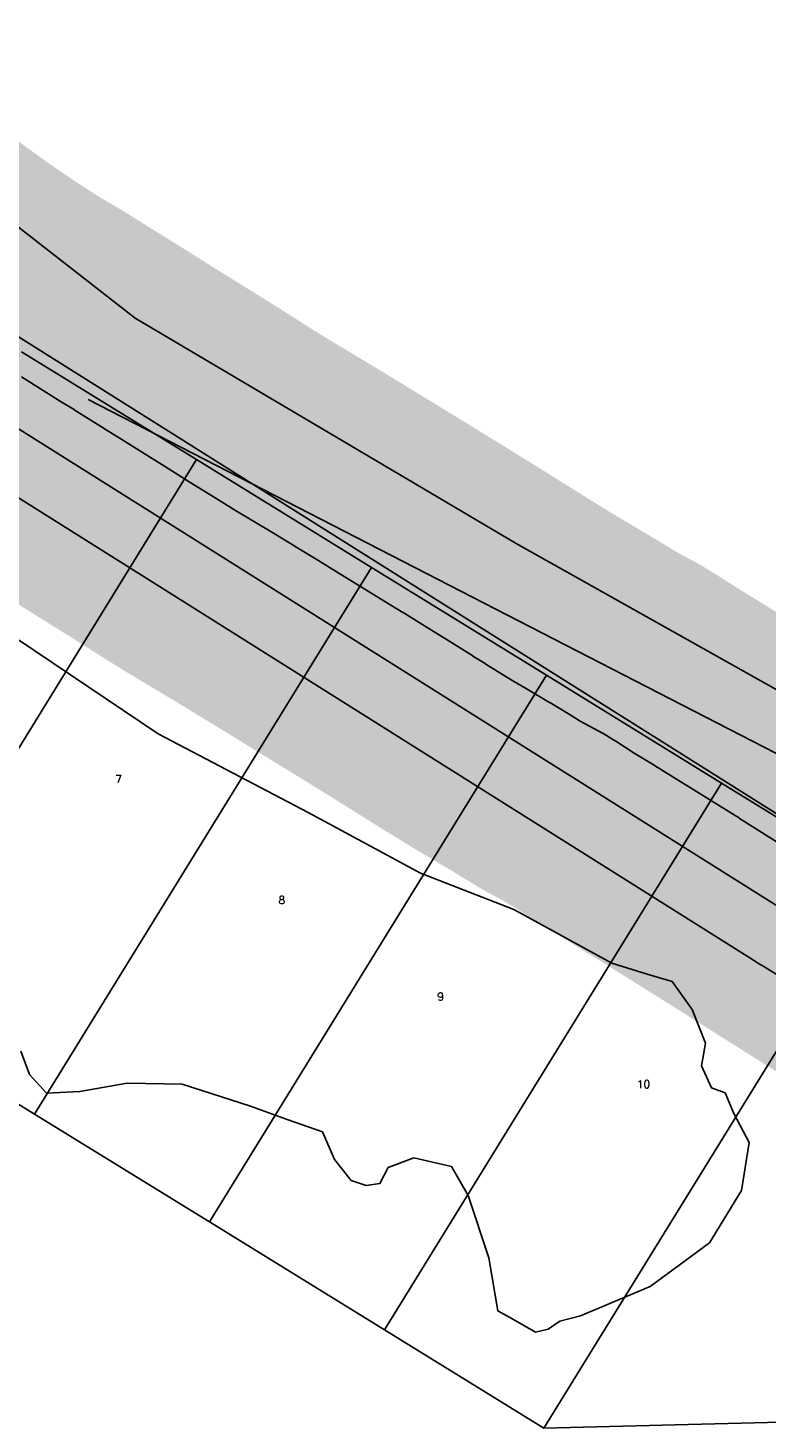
# Model space of a CAD drawing. Header units: feet. Extents: x 18803 to 104580, y -6601 to 116448.
# Tile 84 of 95: x 81163 to 82112, y 85223 to 87022. Entities that reach past the tile are written whole.
import ezdxf

# ---------------------------------------------------------------- set-up
doc = ezdxf.new("R2010")
doc.units = ezdxf.units.FT
doc.header["$LTSCALE"] = 100
doc.header["$MEASUREMENT"] = 0
for name, color, linetype in [('ELPC BOLD TITLE SHEET', 3, 'Continuous'), ('ELPC-XIST', 6, 'Continuous'), ('ELRP', 252, 'Continuous'), ('ETRP', 3, 'Continuous'), ('SL-VICINITY MAP', 2, 'Continuous')]:
    doc.layers.add(name, color=color, linetype=linetype)
doc.styles.add('L100', font='simplex.shx', dxfattribs={"height": 10})

msp = doc.modelspace()

# ---------------------------------------------------------------- linework, layer by layer
at = {"layer": 'ELPC BOLD TITLE SHEET', "const_width": 500}
msp.add_lwpolyline([(82370.54108872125, 85826.32974770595), (82343.86099141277, 85840.33539905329), (82343.47665921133, 85840.54074977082), (82335.68141320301, 85844.77927947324), (82313.50182414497, 85858.84753073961), (82312.66073345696, 85859.3609764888), (82294.34298946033, 85870.11529848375), (82294.2540050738, 85870.16775659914), (82287.62368708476, 85874.0925561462), (82250.9718767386, 85896.66036234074), (82250.94866571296, 85896.67470152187), (82250.9254717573, 85896.68899863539), (82240.39302451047, 85903.20290612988), (82240.10909961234, 85903.38091596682), (82210.9672034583, 85921.90156819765), (82210.7929806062, 85922.01136810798), (82185.70079679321, 85937.69261308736), (82185.59958123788, 85937.75617366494), (82168.55959074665, 85948.50853503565), (82168.55511756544, 85948.51135945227), (82168.55055769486, 85948.51423738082), (82131.42016421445, 85971.96374320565), (82124.98552164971, 85975.99043317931), (82124.96026031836, 85976.00629645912), (82124.93490264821, 85976.02218350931), (82082.02635057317, 86002.99848141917), (82082.00340620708, 86003.01289137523), (82076.48032747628, 86006.47807587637), (82076.45443963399, 86006.4942609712), (82076.42860679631, 86006.51044932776), (82040.44843378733, 86028.97899342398), (82040.41121499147, 86029.00219684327), (82021.39253174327, 86040.83931853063), (82001.04881576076, 86053.4019371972), (81967.35308743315, 86074.40066182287), (81967.33337860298, 86074.41291133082), (81967.31362803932, 86074.42520864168), (81966.94751977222, 86074.65250765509), (81966.86233371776, 86074.70520282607), (81941.39799152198, 86090.39664091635), (81918.8902080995, 86104.75094263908), (81918.4831071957, 86105.0056850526), (81913.79027658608, 86107.8864875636), (81913.75713129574, 86107.90686637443), (81902.174143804, 86115.03959217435), (81900.7927896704, 86115.83691547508), (81872.15214342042, 86131.3006786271), (81859.09474628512, 86139.26152433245), (81832.89814694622, 86155.1206395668), (81832.65611180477, 86155.26571590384), (81804.07300090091, 86172.22828782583), (81785.60055710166, 86183.12528572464), (81750.0207278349, 86205.11065526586), (81749.8561601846, 86205.21303095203), (81734.1995546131, 86215.01839933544), (81734.17117997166, 86215.03614903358), (81697.69716024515, 86237.82583882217), (81697.68752310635, 86237.83185308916), (81697.67791434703, 86237.83785443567), (81678.8538071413, 86249.58074606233), (81678.77245297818, 86249.63132330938), (81644.50047942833, 86270.8651451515), (81644.47375923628, 86270.88164382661), (81644.4469988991, 86270.89820482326), (81621.2735509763, 86285.19060359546), (81621.2004396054, 86285.23555490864), (81589.84101102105, 86304.45604123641), (81589.84027198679, 86304.45649410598), (81589.83795441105, 86304.4579144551), (81563.34539498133, 86320.69151268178), (81563.34321113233, 86320.69285082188), (81535.13538447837, 86337.97657760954), (81535.12646717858, 86337.98203514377), (81535.11744244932, 86337.98756270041), (81505.89462309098, 86355.86550826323), (81505.79772488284, 86355.92453755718), (81480.2971408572, 86371.39326190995), (81449.61703774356, 86389.80662500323), (81449.54675226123, 86389.84867717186), (81424.99936917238, 86404.4897342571), (81424.54725334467, 86404.76487550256), (81394.13828094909, 86423.64327783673), (81370.03329224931, 86438.96940759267), (81338.26112477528, 86458.94521905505), (81338.2001585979, 86458.98345226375), (81315.45609528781, 86473.2104352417), (81279.94851800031, 86495.22179783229), (81260.98838860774, 86507.07508515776), (81260.91982304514, 86507.11807380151), (81222.36262039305, 86531.36193816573), (81222.12573963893, 86531.50940211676), (81207.03761798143, 86540.80830885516), (81206.86125544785, 86540.91781099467), (81154.51876258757, 86573.65787105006), (81123.56929540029, 86591.84797514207), (81123.02292909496, 86592.1629503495), (81122.8972363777, 86592.24450964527), (81088.04971416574, 86614.740455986), (81087.6071356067, 86615.03162389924), (81078.8951546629, 86620.871865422), (81049.61604133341, 86640.84180043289), (81049.10789876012, 86641.19609901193), (81039.0956867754, 86648.33129764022), (81009.63601737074, 86669.71112833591), (81009.37408509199, 86669.90334010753), (81000.52638949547, 86676.46810587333), (80970.11244086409, 86700.49584799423), (80969.3246832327, 86701.14023279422), (80962.27414111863, 86707.11035372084), (80956.96955846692, 86712.03230341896), (80956.96829002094, 86712.03348014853), (80956.96695275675, 86712.03472087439), (80930.79211182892, 86736.3154837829), (80930.41584890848, 86736.67103960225), (80925.39850985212, 86741.5007608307), (80895.38855782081, 86771.82579950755)], dxfattribs=at)
at = {"layer": 'ELPC-XIST'}
msp.add_line((83063.90149999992, 85606.24270000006), (81240.304, 86544.57300000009), dxfattribs=at)
msp.add_lwpolyline([(81154.51876258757, 86573.65787105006), (81206.86125544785, 86540.91781099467), (81207.03761798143, 86540.80830885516), (81222.12573963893, 86531.50940211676), (81222.36262039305, 86531.36193816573), (81260.91982304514, 86507.11807380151), (81260.98838860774, 86507.07508515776), (81279.94851800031, 86495.22179783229), (81315.45609528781, 86473.2104352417), (81338.2001585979, 86458.98345226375), (81338.26112477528, 86458.94521905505), (81370.03329224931, 86438.96940759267), (81394.13828094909, 86423.64327783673), (81424.54725334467, 86404.76487550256), (81424.99936917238, 86404.4897342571), (81449.54675226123, 86389.84867717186), (81449.61703774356, 86389.80662500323), (81480.2971408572, 86371.39326190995), (81505.79772488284, 86355.92453755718), (81505.89462309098, 86355.86550826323), (81535.11744244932, 86337.98756270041), (81535.12646717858, 86337.98203514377), (81535.13538447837, 86337.97657760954), (81563.34321113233, 86320.69285082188), (81563.34539498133, 86320.69151268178), (81589.83795441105, 86304.4579144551), (81589.84027198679, 86304.45649410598), (81589.84101102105, 86304.45604123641), (81621.2004396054, 86285.23555490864), (81621.2735509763, 86285.19060359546), (81644.4469988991, 86270.89820482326), (81644.47375923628, 86270.88164382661), (81644.50047942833, 86270.8651451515), (81678.77245297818, 86249.63132330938), (81678.8538071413, 86249.58074606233), (81697.67791434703, 86237.83785443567), (81697.68752310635, 86237.83185308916), (81697.69716024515, 86237.82583882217), (81734.17117997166, 86215.03614903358), (81734.1995546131, 86215.01839933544), (81749.8561601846, 86205.21303095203), (81750.0207278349, 86205.11065526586), (81785.60055710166, 86183.12528572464), (81804.07300090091, 86172.22828782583), (81832.65611180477, 86155.26571590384), (81832.89814694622, 86155.1206395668), (81859.09474628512, 86139.26152433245), (81872.15214342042, 86131.3006786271), (81900.7927896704, 86115.83691547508), (81902.174143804, 86115.03959217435), (81913.75713129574, 86107.90686637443), (81913.79027658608, 86107.8864875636), (81918.4831071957, 86105.0056850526), (81918.8902080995, 86104.75094263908), (81941.39799152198, 86090.39664091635), (81966.86233371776, 86074.70520282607), (81966.94751977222, 86074.65250765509), (81967.31362803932, 86074.42520864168), (81967.33337860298, 86074.41291133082), (81967.35308743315, 86074.40066182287), (82001.04881576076, 86053.4019371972), (82021.39253174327, 86040.83931853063), (82040.41121499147, 86029.00219684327), (82040.44843378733, 86028.97899342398), (82076.42860679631, 86006.51044932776), (82076.45443963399, 86006.4942609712), (82076.48032747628, 86006.47807587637), (82082.00340620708, 86003.01289137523), (82082.02635057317, 86002.99848141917), (82124.93490264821, 85976.02218350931)], dxfattribs=at)
at = {"layer": 'ELRP'}
for p, q in [((80953.16320931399, 86749.32888856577), (82187.62147843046, 85972.5073431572)), ((80899.90299393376, 86664.69231575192), (82134.36126305, 85887.87077034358)), ((81154.698829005, 86605.84992030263), (81379.43391623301, 86467.32143742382)), ((80859.95783239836, 86601.21488614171), (82094.4161015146, 85824.39334073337)), ((81379.43391623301, 86467.32143742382), (80946.53240723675, 85765.02428983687)), ((81379.43391623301, 86467.32143742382), (81604.16900346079, 86328.792954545)), ((81604.16900346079, 86328.792954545), (81171.26749446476, 85626.49580695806)), ((81604.16900346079, 86328.792954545), (81828.9040906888, 86190.26447166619)), ((81828.9040906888, 86190.26447166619), (81396.00258169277, 85487.96732407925)), ((81828.9040906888, 86190.26447166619), (82053.6391779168, 86051.73598878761)), ((82053.6391779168, 86051.73598878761), (81620.73766892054, 85349.43884120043)), ((82053.6391779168, 86051.73598878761), (82258.37284238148, 85925.53654088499)), ((82258.37284238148, 85925.53654088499), (81825.47133338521, 85223.23939329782)), ((81171.26749446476, 85626.49580695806), (80946.53240723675, 85765.02428983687)), ((81396.00258169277, 85487.96732407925), (81171.26749446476, 85626.49580695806)), ((81620.73766892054, 85349.43884120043), (81396.00258169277, 85487.96732407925)), ((81825.47133338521, 85223.23939329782), (81620.73766892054, 85349.43884120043)), ((82129.32552726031, 85230.87767695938), (81825.47133338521, 85223.23939329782))]:
    msp.add_line(p, q, dxfattribs=at)
msp.add_arc((82744.68072313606, 86857.73818553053), 1220.920000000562, 237.8185589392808, 249.7810589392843, dxfattribs=at)
at = {"layer": 'SL-VICINITY MAP'}
for points in [[(81010.56332403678, 86875.33565546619), (81300.71482204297, 86649.06587526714), (81790.0017072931, 86359.74923771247), (82280.90238132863, 86083.83910823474), (82448.79174532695, 85978.84807102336), (82650.25898212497, 85886.45595827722), (82798.93402110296, 85802.94721514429), (82910.22276210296, 85765.19028230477), (83037.23686853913, 85717.81831927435), (83137.81633187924, 85683.18694023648)], [(81153.86050339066, 85707.28383828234), (81165.06415514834, 85677.57489264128), (81186.70110649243, 85653.55569440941), (81229.49772877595, 85655.65323510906), (81290.15488705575, 85666.24143615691), (81360.89365880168, 85664.83469167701), (81448.78959430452, 85636.54922167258), (81495.62639652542, 85619.40042349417), (81541.01878151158, 85603.75465690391), (81556.5263777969, 85568.0628920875), (81578.10471478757, 85541.09624503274), (81597.14590342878, 85534.82035409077), (81614.88921071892, 85537.41611679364), (81625.61558207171, 85557.84310831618), (81658.3012837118, 85570.46187013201), (81706.72903905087, 85559.17866242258), (81728.10222580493, 85521.89594448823), (81754.52040208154, 85441.75798991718), (81766.43579165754, 85373.7029024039), (81785.38905876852, 85363.00583822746), (81814.54116805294, 85346.20872616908), (81830.8400581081, 85350.30752045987), (81845.78245245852, 85360.33051957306), (81872.45602774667, 85367.17161244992), (81961.6707861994, 85405.20374095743), (82037.97371106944, 85461.18432699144), (82079.1124003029, 85528.1843561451), (82089.18564819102, 85589.904938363), (82069.2861858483, 85627.15834912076), (82058.0239197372, 85653.91984593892), (82040.45645550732, 85660.16642970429), (82027.74977216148, 85688.43095811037), (82032.75708892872, 85717.817524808), (82015.92230411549, 85760.9072188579), (81990.0986369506, 85796.80413391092), (81957.85254296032, 85806.29123826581), (81912.43085079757, 85820.46328044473), (81787.0093743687, 85889.30129614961), (81667.0431879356, 85935.9162169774), (81522.6391372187, 86013.97757244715), (81330.0417885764, 86115.11193091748), (81149.64453569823, 86236.64397373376)]]:
    msp.add_lwpolyline(points, dxfattribs=at)

# ---------------------------------------------------------------- texts
at = {"layer": 'ETRP', "style": 'L100'}
for s, p in [('7', (81275.21892408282, 86051.94175168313)), ('8', (81484.67815097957, 85896.42241415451)), ('9', (81688.61861919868, 85772.42640570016)), ('10', (81944.82142204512, 85659.62461840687))]:
    msp.add_text(s, height=10, rotation=1.449991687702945, dxfattribs=at).set_placement(p)

doc.saveas('drawing.dxf')
